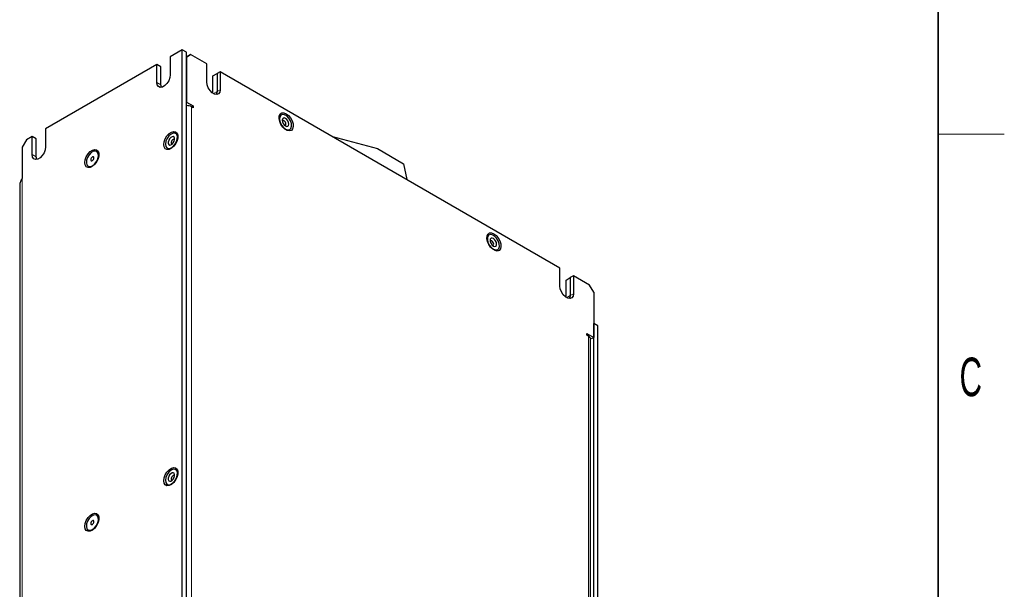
# Model space of a CAD drawing. Header units: millimetres. Extents: x 5 to 418, y 2 to 292.
# Tile 10 of 11: x 325 to 414, y 151 to 203. Entities that reach past the tile are written whole.
import ezdxf

# ---------------------------------------------------------------- set-up
doc = ezdxf.new("R2010")
doc.units = ezdxf.units.MM
doc.layers.add('SLD-0', color=7, linetype='Continuous')
doc.styles.add('SLDTEXTSTYLE0', font='TXT', dxfattribs={"width": 0.605})

msp = doc.modelspace()

# ---------------------------------------------------------------- linework, layer by layer
at = {"color": 7, "linetype": 'Continuous', "lineweight": 25}
for p, q in [((339.4005, 199.9104), (338.3163, 199.2845)), ((338.3163, 199.2845), (338.3163, 197.6514)), ((339.4005, 123.6999), (339.4005, 199.9104)), ((339.7777, 199.6927), (339.4005, 199.9104)), ((339.7777, 123.4822), (339.7777, 199.6927)), ((340.1548, 199.475), (339.7777, 199.2572)), ((339.8719, 199.3117), (339.7777, 199.3661)), ((339.7777, 199.2573), (339.8719, 199.3117)), ((339.8719, 199.3117), (340.1548, 199.475)), ((341.6161, 198.6314), (340.1548, 199.475)), ((337.0907, 198.5769), (327.0026, 192.7532)), ((337.0907, 196.9439), (337.0907, 198.5769)), ((337.4678, 198.3592), (337.0907, 198.5769)), ((339.7777, 199.2572), (339.7777, 195.1745)), ((341.6161, 196.9983), (341.6161, 198.6314)), ((337.4678, 196.7261), (337.4678, 198.3592)), ((342.1818, 197.5428), (342.5589, 197.7605)), ((342.1818, 195.9661), (342.1818, 197.5428)), ((342.8418, 197.9238), (342.5589, 197.7605)), ((342.5589, 197.7605), (342.5589, 196.1274)), ((342.8418, 197.9238), (342.8418, 196.2907)), ((373.6716, 180.1261), (342.8418, 197.9238)), ((337.5019, 196.513), (337.4678, 196.7261)), ((339.7777, 195.1745), (340.3905, 194.8207)), ((340.249, 194.7391), (340.3905, 194.8207)), ((340.3905, 194.8207), (340.3905, 194.6574)), ((340.3905, 194.6574), (340.2491, 194.7391)), ((327.0026, 192.7532), (327.0026, 191.1201)), ((325.2584, 191.7463), (324.8813, 191.0931)), ((325.7769, 192.0457), (325.2584, 191.7463)), ((325.7769, 190.4126), (325.7769, 192.0457)), ((326.1541, 191.828), (325.7769, 192.0457)), ((326.1541, 190.1949), (326.1541, 191.828)), ((353.0257, 192.0448), (357.1086, 190.9511)), ((324.8813, 191.0931), (324.8813, 188.2624)), ((331.6392, 190.6966), (331.6298, 190.7019)), ((357.1086, 190.9511), (359.4786, 189.5829)), ((326.1882, 189.9817), (326.1541, 190.1949)), ((359.4786, 189.5829), (359.7717, 188.1504)), ((330.8566, 189.3625), (330.8659, 189.3571)), ((324.647, 187.6093), (324.647, 118.5843)), ((373.6716, 178.493), (373.6716, 180.1261)), ((374.2373, 179.0376), (374.6145, 179.2553)), ((374.2373, 177.4609), (374.2373, 179.0376)), ((374.8973, 179.4186), (374.6145, 179.2553)), ((374.6145, 179.2553), (374.6145, 177.6222)), ((374.8973, 179.4186), (374.8973, 177.7855)), ((376.3586, 178.5749), (374.8973, 179.4186)), ((376.7358, 177.9217), (376.3586, 178.5749)), ((376.7358, 177.9217), (376.7358, 173.839)), ((376.7358, 105.4129), (376.7358, 175.0911)), ((377.1129, 174.8734), (376.7358, 175.0911)), ((377.1129, 105.1952), (377.1129, 174.8734)), ((376.1229, 174.1928), (376.7358, 173.839)), ((376.1229, 174.0295), (376.1229, 174.1928)), ((376.2644, 173.9479), (376.1229, 174.0295)), ((376.4596, 106.8283), (376.4596, 173.6757)), ((376.5472, 173.7302), (376.7358, 173.839)), ((331.6392, 157.7083), (331.6298, 157.7137)), ((330.8566, 156.3742), (330.8659, 156.3688))]:
    msp.add_line(p, q, dxfattribs=at)
at = {"color": 7, "linetype": 'Continuous', "lineweight": 18}
for p, q in [((337.4678, 196.7261), (337.0907, 196.9439)), ((342.2289, 195.9369), (342.5589, 196.1274)), ((342.8418, 196.2907), (342.5589, 196.1274)), ((340.2491, 194.7391), (340.2491, 127.8916)), ((326.1541, 190.1949), (325.7769, 190.4126)), ((324.8813, 118.5843), (324.8813, 188.2624)), ((374.2844, 177.4316), (374.6145, 177.6222)), ((374.8973, 177.7855), (374.6145, 177.6222)), ((376.2644, 107.1004), (376.2644, 173.9479))]:
    msp.add_line(p, q, dxfattribs=at)
at = {"color": 7, "linetype": 'Continuous', "lineweight": 25, "flags": 128}
for points in [[(338.3163, 197.6514), (338.2793, 197.388), (338.1729, 197.1138), (338.0099, 196.8617), (337.8099, 196.6621), (337.5971, 196.5393), (337.3971, 196.5079), (337.234, 196.5717), (337.1276, 196.7232), (337.0907, 196.9439)], [(342.8418, 196.2907), (342.8048, 196.07), (342.6984, 195.9186), (342.5354, 195.8548), (342.3354, 195.8862), (342.1225, 196.009), (341.9225, 196.2085), (341.7595, 196.4606), (341.6531, 196.7349), (341.6161, 196.9983)], [(342.5589, 196.1274), (342.522, 195.9067), (342.4971, 195.8534)], [(342.4971, 195.8534), (342.522, 195.9067), (342.5589, 196.1274)], [(348.8286, 194.1193), (349.0368, 193.959), (349.2224, 193.7359), (349.3653, 193.474), (349.4501, 193.2019), (349.4675, 192.949), (349.4157, 192.7426), (349.3003, 192.6053), (349.1338, 192.5517), (348.9341, 192.5878), (348.7231, 192.7096), (348.5235, 192.904), (348.3569, 193.1498), (348.2415, 193.4205), (348.1897, 193.6867), (348.2071, 193.9195), (348.2919, 194.0937), (348.4348, 194.1905), (348.6205, 194.1994), (348.8286, 194.1193)], [(348.7742, 192.7161), (348.9717, 192.6447), (349.1426, 192.6682), (349.2637, 192.7835), (349.3187, 192.9749), (349.3001, 193.2167), (349.2106, 193.4762), (349.0621, 193.7182), (348.8747, 193.9102), (348.6737, 194.0262), (348.4863, 194.0506), (348.3378, 193.98), (348.2482, 193.824), (348.2297, 193.6036), (348.2847, 193.3487), (348.4058, 193.0936), (348.5767, 192.8728), (348.7742, 192.7161)], [(348.7742, 193.0046), (348.8878, 192.9651), (348.9842, 192.9838), (349.0486, 193.0579), (349.0712, 193.1761), (349.0486, 193.3204), (348.9842, 193.4688), (348.8878, 193.5988), (348.7742, 193.6905), (348.6605, 193.73), (348.5642, 193.7113), (348.4998, 193.6372), (348.4772, 193.519), (348.4998, 193.3747), (348.5642, 193.2263), (348.6605, 193.0963), (348.7742, 193.0046)], [(348.6983, 193.0598), (348.7053, 193.0589), (348.7589, 193.0693), (348.7946, 193.1104), (348.8072, 193.1761), (348.7946, 193.2563), (348.7589, 193.3387), (348.7053, 193.4109), (348.6422, 193.4619), (348.5791, 193.4838), (348.5255, 193.4734), (348.4898, 193.4322), (348.4871, 193.4257)], [(337.7223, 191.3206), (337.7571, 191.581), (337.8575, 191.8533), (338.0128, 192.108), (338.2061, 192.3175), (338.4164, 192.459), (338.621, 192.5173), (338.7977, 192.486), (338.9273, 192.3685), (338.9958, 192.1776), (338.9958, 191.9339), (338.9273, 191.6638), (338.7977, 191.3966), (338.621, 191.1614), (338.4164, 190.9834), (338.2061, 190.8821), (338.0128, 190.8684), (337.8575, 190.9439), (337.7571, 191.1002), (337.7223, 191.3206)], [(338.7303, 191.3213), (338.8713, 191.568), (338.9511, 191.8271), (338.9589, 192.0635), (338.8936, 192.2452), (338.7641, 192.3479), (338.5878, 192.3575), (338.3885, 192.2729), (338.1933, 192.1053), (338.0283, 191.8775), (337.916, 191.6203), (337.8715, 191.3682), (337.9007, 191.1555), (337.9998, 191.0109), (338.1554, 190.9538), (338.3464, 190.9919), (338.547, 191.1202), (338.7303, 191.3213)], [(338.5875, 191.4757), (338.6679, 191.6185), (338.7102, 191.7675), (338.708, 191.9), (338.6616, 191.9959), (338.5781, 192.0405), (338.4703, 192.027), (338.3544, 191.9576), (338.2482, 191.8428), (338.1679, 191.7), (338.1256, 191.551), (338.1278, 191.4185), (338.1741, 191.3226), (338.2576, 191.278), (338.3655, 191.2914), (338.4813, 191.3608), (338.5875, 191.4757)], [(338.705, 191.7374), (338.6853, 191.7701), (338.6389, 191.7948), (338.579, 191.7874), (338.5146, 191.7488), (338.4556, 191.685), (338.411, 191.6057), (338.3875, 191.5229), (338.3887, 191.4493), (338.4145, 191.396), (338.4608, 191.3712), (338.4938, 191.3715)], [(327.0026, 191.1201), (326.9656, 190.8568), (326.8592, 190.5825), (326.6962, 190.3304), (326.4962, 190.1309), (326.2834, 190.008), (326.0834, 189.9766), (325.9203, 190.0405), (325.8139, 190.1919), (325.7769, 190.4126)], [(330.557, 189.6881), (330.5917, 189.9486), (330.6922, 190.2209), (330.8474, 190.4756), (331.0407, 190.6851), (331.251, 190.8266), (331.4556, 190.8849), (331.6323, 190.8536), (331.7619, 190.7361), (331.8305, 190.5452), (331.8305, 190.3014), (331.7619, 190.0314), (331.6323, 189.7642), (331.4556, 189.5289), (331.251, 189.351), (331.0407, 189.2497), (330.8474, 189.236), (330.6922, 189.3115), (330.5917, 189.4678), (330.557, 189.6881)], [(331.2432, 189.4007), (331.4407, 189.5574), (331.6116, 189.7782), (331.7327, 190.0333), (331.7877, 190.2883), (331.7692, 190.5086), (331.6796, 190.6647), (331.5311, 190.7353), (331.3437, 190.7109), (331.1427, 190.5949), (330.9553, 190.4029), (330.8068, 190.1608), (330.7173, 189.9014), (330.6987, 189.6596), (330.7537, 189.4682), (330.8748, 189.3529), (331.0457, 189.3294), (331.2432, 189.4007)], [(331.2525, 189.3954), (331.4501, 189.552), (331.6209, 189.7728), (331.742, 190.0279), (331.797, 190.2829), (331.7785, 190.5033), (331.6889, 190.6593), (331.6392, 190.6966)], [(331.2432, 189.8689), (331.2973, 189.9126), (331.3432, 189.9745), (331.3739, 190.0451), (331.3846, 190.1138), (331.3739, 190.1701), (331.3432, 190.2054), (331.2973, 190.2143), (331.2432, 190.1955), (331.1891, 190.1518), (331.1432, 190.09), (331.1125, 190.0193), (331.1018, 189.9506), (331.1125, 189.8943), (331.1432, 189.859), (331.1891, 189.8501), (331.2432, 189.8689)], [(367.6848, 183.2338), (367.893, 183.0736), (368.0786, 182.8504), (368.2215, 182.5886), (368.3063, 182.3165), (368.3237, 182.0635), (368.2719, 181.8572), (368.1565, 181.7198), (367.9899, 181.6663), (367.7903, 181.7024), (367.5793, 181.8242), (367.3797, 182.0186), (367.2131, 182.2644), (367.0977, 182.5351), (367.0459, 182.8012), (367.0633, 183.034), (367.1481, 183.2083), (367.291, 183.3051), (367.4766, 183.3139), (367.6848, 183.2338)], [(367.6304, 181.8306), (367.8279, 181.7592), (367.9988, 181.7828), (368.1199, 181.898), (368.1749, 182.0895), (368.1563, 182.3313), (368.0668, 182.5907), (367.9182, 182.8328), (367.7309, 183.0248), (367.5299, 183.1408), (367.3425, 183.1652), (367.194, 183.0946), (367.1044, 182.9385), (367.0859, 182.7182), (367.1409, 182.4632), (367.262, 182.2081), (367.4328, 181.9873), (367.6304, 181.8306)], [(367.6304, 182.1191), (367.744, 182.0796), (367.8404, 182.0984), (367.9048, 182.1725), (367.9274, 182.2906), (367.9048, 182.4349), (367.8404, 182.5834), (367.744, 182.7133), (367.6304, 182.805), (367.5167, 182.8445), (367.4204, 182.8258), (367.356, 182.7517), (367.3334, 182.6335), (367.356, 182.4893), (367.4204, 182.3408), (367.5167, 182.2109), (367.6304, 182.1191)], [(367.5545, 182.1743), (367.5615, 182.1734), (367.615, 182.1838), (367.6508, 182.225), (367.6634, 182.2906), (367.6508, 182.3708), (367.615, 182.4533), (367.5615, 182.5255), (367.4984, 182.5764), (367.4352, 182.5984), (367.3817, 182.588), (367.3459, 182.5468), (367.3432, 182.5403)], [(374.8973, 177.7855), (374.8603, 177.5648), (374.7539, 177.4134), (374.5909, 177.3495), (374.3909, 177.3809), (374.1781, 177.5038), (373.9781, 177.7033), (373.815, 177.9554), (373.7086, 178.2297), (373.6716, 178.493)], [(374.6145, 177.6222), (374.5775, 177.4015), (374.5526, 177.3481)], [(374.5526, 177.3481), (374.5775, 177.4015), (374.6145, 177.6222)], [(337.7223, 160.8364), (337.7571, 161.0968), (337.8575, 161.3691), (338.0128, 161.6238), (338.2061, 161.8333), (338.4164, 161.9748), (338.621, 162.0331), (338.7977, 162.0018), (338.9273, 161.8843), (338.9958, 161.6934), (338.9958, 161.4497), (338.9273, 161.1796), (338.7977, 160.9125), (338.621, 160.6772), (338.4164, 160.4992), (338.2061, 160.3979), (338.0128, 160.3843), (337.8575, 160.4597), (337.7571, 160.616), (337.7223, 160.8364)], [(338.7303, 160.8371), (338.8713, 161.0838), (338.9511, 161.3429), (338.9589, 161.5793), (338.8936, 161.761), (338.7641, 161.8637), (338.5878, 161.8733), (338.3885, 161.7887), (338.1933, 161.6211), (338.0283, 161.3933), (337.916, 161.1361), (337.8715, 160.8841), (337.9007, 160.6714), (337.9998, 160.5267), (338.1554, 160.4696), (338.3464, 160.5077), (338.547, 160.636), (338.7303, 160.8371)], [(338.5875, 160.9915), (338.6679, 161.1343), (338.7102, 161.2833), (338.708, 161.4158), (338.6616, 161.5117), (338.5781, 161.5563), (338.4703, 161.5429), (338.3544, 161.4734), (338.2482, 161.3586), (338.1679, 161.2158), (338.1256, 161.0668), (338.1278, 160.9343), (338.1741, 160.8384), (338.2576, 160.7938), (338.3655, 160.8072), (338.4813, 160.8767), (338.5875, 160.9915)], [(338.705, 161.2532), (338.6853, 161.2859), (338.6389, 161.3106), (338.579, 161.3032), (338.5146, 161.2646), (338.4556, 161.2008), (338.411, 161.1215), (338.3875, 161.0387), (338.3887, 160.9651), (338.4145, 160.9118), (338.4608, 160.887), (338.4938, 160.8873)], [(330.557, 156.6999), (330.5917, 156.9603), (330.6922, 157.2327), (330.8474, 157.4873), (331.0407, 157.6968), (331.251, 157.8384), (331.4556, 157.8966), (331.6323, 157.8653), (331.7619, 157.7479), (331.8305, 157.5569), (331.8305, 157.3132), (331.7619, 157.0431), (331.6323, 156.776), (331.4556, 156.5407), (331.251, 156.3628), (331.0407, 156.2615), (330.8474, 156.2478), (330.6922, 156.3232), (330.5917, 156.4796), (330.557, 156.6999)], [(331.2432, 156.4125), (331.4407, 156.5692), (331.6116, 156.79), (331.7327, 157.0451), (331.7877, 157.3), (331.7692, 157.5204), (331.6796, 157.6764), (331.5311, 157.747), (331.3437, 157.7227), (331.1427, 157.6067), (330.9553, 157.4146), (330.8068, 157.1726), (330.7173, 156.9131), (330.6987, 156.6714), (330.7537, 156.4799), (330.8748, 156.3646), (331.0457, 156.3411), (331.2432, 156.4125)], [(331.2525, 156.4071), (331.4501, 156.5638), (331.6209, 156.7846), (331.742, 157.0397), (331.797, 157.2946), (331.7785, 157.515), (331.6889, 157.671), (331.6392, 157.7083)], [(331.2432, 156.8806), (331.2973, 156.9243), (331.3432, 156.9862), (331.3739, 157.0569), (331.3846, 157.1256), (331.3739, 157.1819), (331.3432, 157.2172), (331.2973, 157.2261), (331.2432, 157.2073), (331.1891, 157.1636), (331.1432, 157.1017), (331.1125, 157.031), (331.1018, 156.9623), (331.1125, 156.906), (331.1432, 156.8708), (331.1891, 156.8618), (331.2432, 156.8806)]]:
    msp.add_lwpolyline(points, dxfattribs=at)
at = {"color": 7, "linetype": 'Continuous', "lineweight": 25}
for centre, radius, start, end in [((339.7969, 193.89), 0.9619, 61.959761, 91.144097), ((331.0289, 189.6824), 0.3639, 243.391425, 307.919034), ((376.126, 173.6425), 0.3353, 5.694799, 65.625342), ((331.0289, 156.6942), 0.3639, 243.391425, 307.919034)]:
    msp.add_arc(centre, radius, start, end, dxfattribs=at)
msp.add_open_spline([(324.8813, 188.2624), (324.8141, 188.1603), (324.6797, 187.956), (324.6579, 187.7249), (324.647, 187.6093)], degree=3, dxfattribs=at)
at = {"layer": 'SLD-0', "lineweight": 35}
msp.add_line((408, 12), (408, 282.5), dxfattribs=at)
at = {"layer": 'SLD-0', "lineweight": 18}
msp.add_line((408, 192.25), (414, 192.25), dxfattribs=at)

# ---------------------------------------------------------------- texts
at = {"layer": 'SLD-0', "insert": (410.9597, 172.0011), "char_height": 3.5, "attachment_point": 2, "style": 'SLDTEXTSTYLE0'}
msp.add_mtext('C', dxfattribs=at)

doc.saveas('drawing.dxf')
